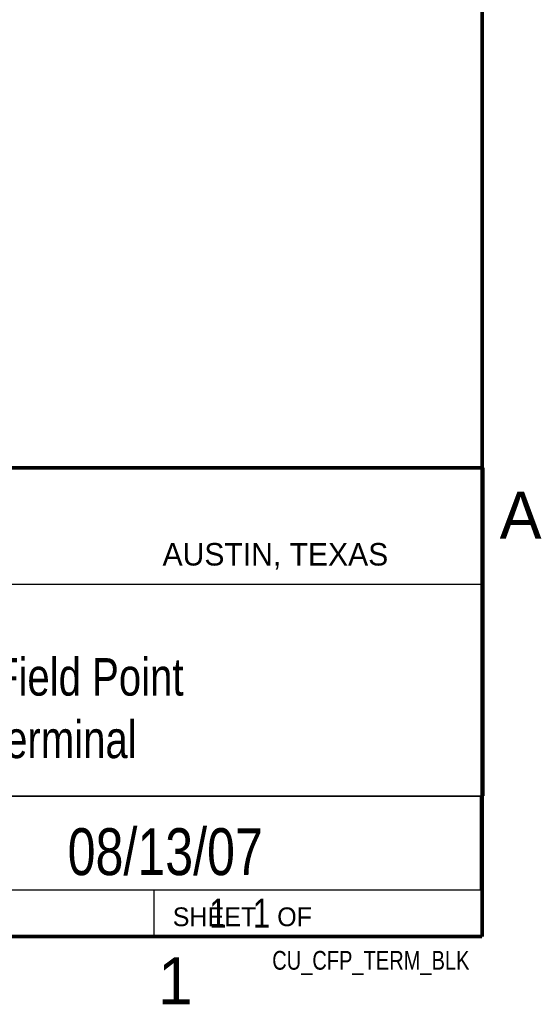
# Model space of a CAD drawing. Header units: inches. Extents: x 0 to 34, y 0 to 22.
# Tile 13 of 15: x 31 to 33.8, y 0.1 to 5.4. Entities that reach past the tile are written whole.
import ezdxf
from ezdxf.enums import TextEntityAlignment as Align

# ---------------------------------------------------------------- set-up
doc = ezdxf.new("R2010")
doc.units = ezdxf.units.IN
doc.header["$LTSCALE"] = 1.87
doc.header["$MEASUREMENT"] = 0
doc.layers.get('0').update_dxf_attribs({"linetype": 'CONTINUOUS'})
doc.styles.get("Standard").update_dxf_attribs({"font": 'txt', "width": 0.8})

msp = doc.modelspace()

# ---------------------------------------------------------------- linework, layer by layer
at = {"color": 2, "linetype": 'CONTINUOUS'}
for p, q in [((28.3793, 3.0003), (33.5093, 3.0003)), ((33.5093, 3.0003), (33.5093, 1.2503)), ((28.7231, 2.38), (33.5, 2.38)), ((28.3793, 1.2503), (33.5093, 1.2503)), ((30.13, 1.2499), (33.49, 1.2499)), ((33.49, 1.2499), (33.49, 0.7499)), ((28.38, 0.75), (33.5, 0.75)), ((30.13, 0.7499), (33.49, 0.7499)), ((31.75, 0.75), (33.5, 0.75)), ((31.75, 0.75), (31.75, 0.5)), ((33.5, 0.75), (33.5, 0.5)), ((31.75, 0.5), (33.5, 0.5)), ((32.4953, 0.5017), (33.4953, 0.5017)), ((32.4953, 0.5017), (32.4953, 0.5012)), ((32.4953, 0.5012), (33.4953, 0.5012)), ((33.4953, 0.5017), (33.4953, 0.5012))]:
    msp.add_line(p, q, dxfattribs=at)
at = {"color": 7, "linetype": 'CONTINUOUS', "const_width": 0.02}
for points in [[(33.5, 0.5), (33.5, 21.5)], [(25.58, 3), (33.5, 3)], [(0.5, 0.5), (33.5, 0.5)]]:
    msp.add_lwpolyline(points, dxfattribs=at)

# ---------------------------------------------------------------- texts
at = {"color": 2, "linetype": 'CONTINUOUS'}
for s, height, p in [('A', 0.25, (33.5939, 2.6228)), ('AUSTIN, TEXAS', 0.12, (31.7957, 2.479)), ('SHEET   OF', 0.1, (31.8499, 0.5557)), ('1', 0.25, (31.7706, 0.139))]:
    msp.add_text(s, height=height, dxfattribs=at).set_placement(p)
at = {"color": 7, "linetype": 'CONTINUOUS', "width": 0.8}
msp.add_text('08/13/07', height=0.25, dxfattribs=at).set_placement((31.81, 0.828), align=Align.CENTER)
at = {"color": 2, "linetype": 'CONTINUOUS', "width": 0.8}
msp.add_text('CU_CFP_TERM_BLK', height=0.1, dxfattribs=at).set_placement((33.4328, 0.3236), align=Align.RIGHT)
at = {"color": 7, "linetype": 'CONTINUOUS'}
for s, insert, char_height, width, attachment_point in [('Compact Field Point\\PBlank Terminal', (30.9443, 1.9853), 0.2, 3.04, 2), ('     1   1', (31.8125, 0.7031), 0.15625, 1.25, 1)]:
    msp.add_mtext(s, dxfattribs=dict(at, insert=insert, char_height=char_height, width=width, attachment_point=attachment_point))

doc.saveas('drawing.dxf')
